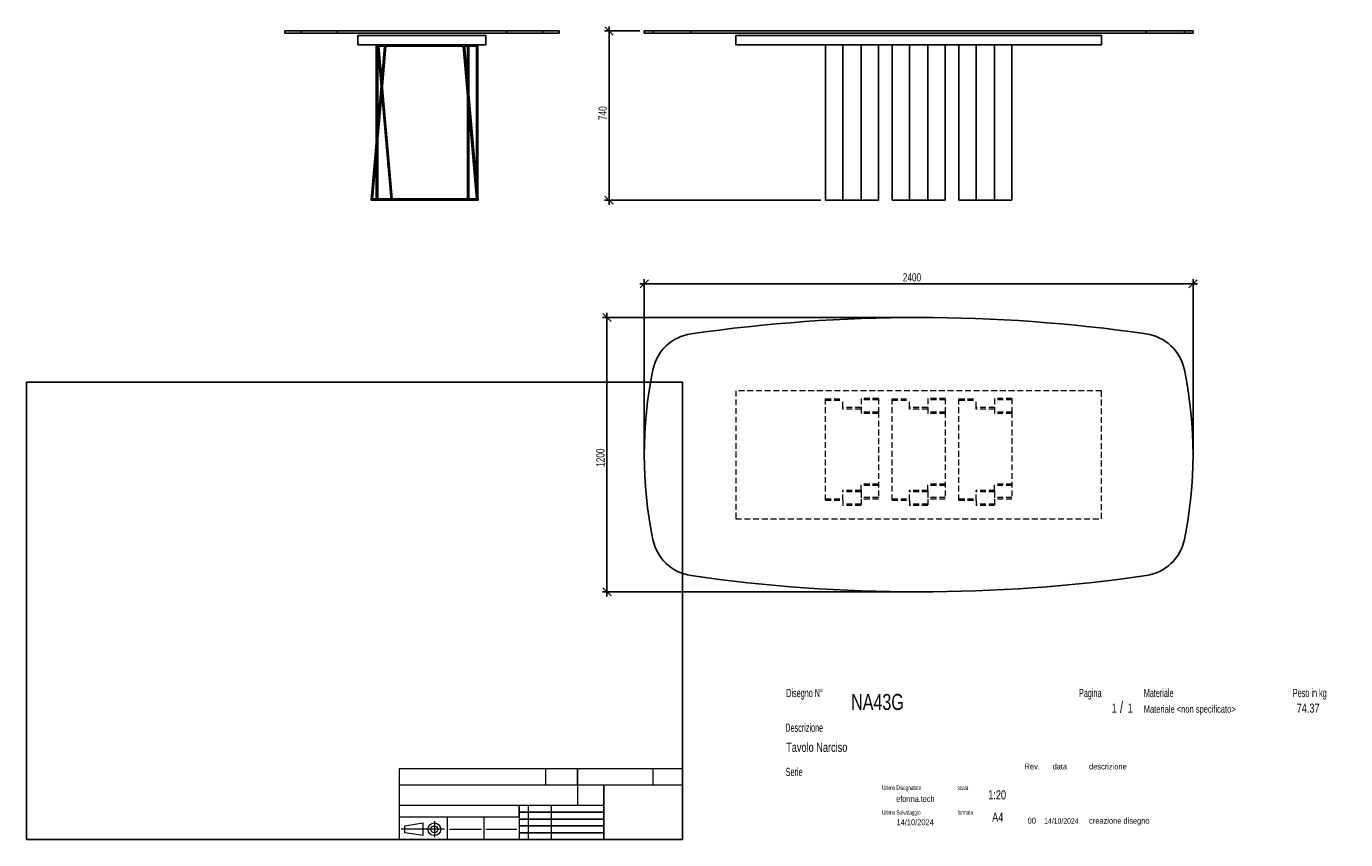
# Model space of a CAD drawing. Header units: millimetres. Extents: x 2 to 291, y 2 to 180.
import ezdxf

# ---------------------------------------------------------------- set-up
doc = ezdxf.new("R2010")
doc.units = ezdxf.units.MM
doc.linetypes.add('HIDDEN', pattern=[1.905, 1.27, -0.635])
doc.layers.add('FORMAT', color=7, linetype='Continuous')
doc.styles.add('SLDTEXTSTYLE0', font='TXT', dxfattribs={"width": 0.605})
doc.styles.add('SLDTEXTSTYLE1', font='TXT', dxfattribs={"width": 0.75})
doc.dimstyles.new('SLDDIMSTYLE0', dxfattribs={"dimtxt": 1.8, "dimasz": 1.8, "dimexe": 0, "dimexo": 0.0625, "dimgap": 0.45, "dimtad": 1, "dimlfac": 20, "dimrnd": 1e-09, "dimzin": 12, "dimdsep": 46, "dimtxsty": 'SLDTEXTSTYLE1', "dimblk1": 'OBLIQUE', "dimblk2": 'OBLIQUE', "dimsah": 1, "dimcen": 0.09, "dimadec": 0, "dimazin": 3, "dimtfac": 1, "dimtmove": 0, "dimatfit": 0, "dimldrblk": 'OBLIQUE', "dimfxl": 0, "dimfrac": 2, "dimtolj": 1, "dimtzin": 12, "dimarcsym": 0})

# ---------------------------------------------------------------- blocks, each defined once
blk = doc.blocks.new('_Oblique')
at = {"color": 0, "linetype": 'ByBlock', "lineweight": -2}
blk.add_line((-0.5, -0.5), (0.5, 0.5), dxfattribs=at)
blk = doc.blocks.new('_D')
at = {"layer": 'FORMAT', "color": 7}
for p, q in [((136.62, 179.32), (128.92, 179.32)), ((129.92, 179.32), (129.92, 180.32)), ((129.92, 142.32), (129.92, 179.32)), ((176.22, 142.32), (128.92, 142.32)), ((129.92, 142.32), (129.92, 141.32))]:
    blk.add_line(p, q, dxfattribs=at)
at = {"layer": 'FORMAT', "color": 7, "xscale": 1.8, "yscale": 1.8}
for p, rotation in [((129.92, 179.32), 270.0000000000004), ((129.92, 142.32), 90.0000000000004)]:
    blk.add_blockref('_Oblique', p, dxfattribs=dict(at, rotation=rotation))
at = {"layer": 'FORMAT', "color": 7, "insert": (127.6, 159.84), "char_height": 1.8, "attachment_point": 1, "rotation": 90, "style": 'SLDTEXTSTYLE1'}
blk.add_mtext('740', dxfattribs=at)
blk = doc.blocks.new('_D_1')
at = {"layer": 'FORMAT', "color": 7}
for p, q in [((196.62, 116.67), (128.45, 116.67)), ((129.45, 116.67), (129.45, 117.67)), ((129.45, 116.67), (129.45, 56.67)), ((196.62, 56.67), (128.45, 56.67)), ((129.45, 56.67), (129.45, 55.67))]:
    blk.add_line(p, q, dxfattribs=at)
at = {"layer": 'FORMAT', "color": 7, "xscale": 1.8, "yscale": 1.8}
for p, rotation in [((129.45, 116.67, 16.88), 270.0000000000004), ((129.45, 56.67, 16.88), 90.0000000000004)]:
    blk.add_blockref('_Oblique', p, dxfattribs=dict(at, rotation=rotation))
at = {"layer": 'FORMAT', "color": 7, "insert": (127.13, 84.01), "char_height": 1.8, "attachment_point": 1, "rotation": 90, "style": 'SLDTEXTSTYLE1'}
blk.add_mtext('1200', dxfattribs=at)
blk = doc.blocks.new('_D_2')
at = {"layer": 'FORMAT', "color": 7}
for p, q in [((137.62, 87.67), (137.62, 125.03)), ((257.62, 87.67), (257.62, 125.03)), ((137.62, 124.03), (136.62, 124.03)), ((137.62, 124.03), (257.62, 124.03)), ((257.62, 124.03), (258.62, 124.03))]:
    blk.add_line(p, q, dxfattribs=at)
at = {"layer": 'FORMAT', "color": 7, "xscale": 1.8, "yscale": 1.8}
blk.add_blockref('_Oblique', (137.62, 124.03, 16.88), dxfattribs=at)
at = {"layer": 'FORMAT', "color": 7, "xscale": 1.8, "yscale": 1.8, "rotation": 180.0000000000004}
blk.add_blockref('_Oblique', (257.62, 124.03, 16.88), dxfattribs=at)
at = {"layer": 'FORMAT', "color": 7, "insert": (194.15, 126.35), "char_height": 1.8, "attachment_point": 1, "style": 'SLDTEXTSTYLE1'}
blk.add_mtext('2400', dxfattribs=at)

msp = doc.modelspace()

# ---------------------------------------------------------------- linework, layer by layer
at = {"color": 7, "linetype": 'Continuous', "lineweight": 25}
for p, q in [((58.98561, 179.32333), (58.98561, 178.82333)), ((58.98561, 179.32333), (62.56604, 179.32333)), ((62.56604, 179.32333), (62.56604, 178.82333)), ((62.56604, 179.32333), (70.45418, 179.32333)), ((70.45418, 179.32333), (70.45418, 178.82333)), ((70.45418, 179.32333), (107.51705, 179.32333)), ((107.51705, 179.32333), (107.51705, 178.82333)), ((107.51705, 179.32333), (115.40519, 179.32333)), ((115.40519, 179.32333), (115.40519, 178.82333)), ((115.40519, 179.32333), (118.98561, 179.32333)), ((118.98561, 178.82333), (118.98561, 179.32333)), ((137.62039, 179.32333), (137.62039, 178.82333)), ((137.62039, 179.32333), (139.50087, 179.32333)), ((139.50087, 179.32333), (139.50087, 178.82333)), ((139.50087, 179.32333), (147.86522, 179.32333)), ((147.86522, 179.32333), (147.86522, 178.82333)), ((147.86522, 179.32333), (247.37555, 179.32333)), ((247.37555, 179.32333), (247.37555, 178.82333)), ((247.37555, 179.32333), (255.7399, 179.32333)), ((255.7399, 179.32333), (255.7399, 178.82333)), ((255.7399, 179.32333), (257.62039, 179.32333)), ((257.62039, 178.82333), (257.62039, 179.32333)), ((58.98561, 178.82333), (62.56604, 178.82333)), ((62.56604, 178.82333), (70.45418, 178.82333)), ((70.45418, 178.82333), (107.51705, 178.82333)), ((74.98561, 176.32333), (74.98561, 178.32333)), ((74.98561, 178.32333), (102.98561, 178.32333)), ((74.98561, 176.32333), (102.98561, 176.32333)), ((79.02243, 155.46789), (79.02243, 176.32333)), ((79.26881, 176.32333), (82.24343, 142.32333)), ((79.59621, 176.02333), (82.51833, 142.62333)), ((98.02291, 176.02333), (79.59621, 176.02333)), ((80.8208, 176.02333), (80.2085, 169.02477)), ((81.12194, 176.02333), (80.35907, 167.30371)), ((100.94504, 142.62333), (98.02291, 176.02333)), ((101.27243, 142.32333), (98.29781, 176.32333)), ((98.97243, 176.02333), (98.32406, 176.02333)), ((98.97243, 168.61245), (98.97243, 176.02333)), ((99.27243, 165.18343), (99.27243, 176.32333)), ((99.27243, 176.02333), (100.92243, 176.02333)), ((100.92243, 176.02333), (100.92243, 146.32385)), ((101.22243, 176.32333), (101.22243, 142.89483)), ((102.98561, 176.32333), (102.98561, 178.32333)), ((107.51705, 178.82333), (115.40519, 178.82333)), ((115.40519, 178.82333), (118.98561, 178.82333)), ((137.62039, 178.82333), (139.50087, 178.82333)), ((139.50087, 178.82333), (147.86522, 178.82333)), ((147.86522, 178.82333), (247.37555, 178.82333)), ((157.62039, 178.32333), (237.62039, 178.32333)), ((157.62039, 176.32333), (157.62039, 178.32333)), ((157.62039, 176.32333), (237.62039, 176.32333)), ((177.22039, 142.32333), (177.22039, 176.32333)), ((181.02039, 155.46789), (181.02039, 176.32333)), ((185.02039, 176.32333), (185.02039, 167.30371)), ((188.82039, 176.32333), (188.82039, 142.32333)), ((191.82039, 142.32333), (191.82039, 176.32333)), ((195.62039, 155.46789), (195.62039, 176.32333)), ((199.62039, 176.32333), (199.62039, 167.30371)), ((203.42039, 176.32333), (203.42039, 142.32333)), ((206.42039, 142.32333), (206.42039, 176.32333)), ((210.22039, 155.46789), (210.22039, 176.32333)), ((214.22039, 176.32333), (214.22039, 167.30371)), ((218.02039, 176.32333), (218.02039, 142.32333)), ((237.62039, 176.32333), (237.62039, 178.32333)), ((247.37555, 178.82333), (255.7399, 178.82333)), ((255.7399, 178.82333), (257.62039, 178.82333)), ((79.32243, 158.8969), (79.32243, 175.71051)), ((80.05793, 167.30371), (77.87243, 142.32333)), ((80.2085, 165.58265), (78.19982, 142.62333)), ((98.97243, 142.62333), (98.97243, 165.17034)), ((185.02039, 167.30371), (185.02039, 142.32333)), ((199.62039, 167.30371), (199.62039, 142.32333)), ((214.22039, 167.30371), (214.22039, 142.32333)), ((99.27243, 142.62333), (99.27243, 161.74132)), ((79.32243, 142.62333), (79.32243, 155.45479)), ((181.02039, 155.46789), (181.02039, 142.32333)), ((195.62039, 155.46789), (195.62039, 142.32333)), ((210.22039, 155.46789), (210.22039, 142.32333)), ((79.02243, 142.62333), (79.02243, 152.02578)), ((77.87243, 142.32333), (82.24343, 142.32333)), ((78.19982, 142.62333), (82.21718, 142.62333)), ((82.24343, 142.32333), (101.27243, 142.32333)), ((82.51833, 142.62333), (100.94504, 142.62333)), ((100.92243, 142.88173), (100.92243, 142.62333)), ((177.22039, 142.32333), (181.02039, 142.32333)), ((185.02039, 142.32333), (181.02039, 142.32333)), ((188.82039, 142.32333), (185.02039, 142.32333)), ((191.82039, 142.32333), (195.62039, 142.32333)), ((199.62039, 142.32333), (195.62039, 142.32333)), ((203.42039, 142.32333), (199.62039, 142.32333)), ((206.42039, 142.32333), (210.22039, 142.32333)), ((214.22039, 142.32333), (210.22039, 142.32333)), ((218.02039, 142.32333), (214.22039, 142.32333))]:
    msp.add_line(p, q, dxfattribs=at)
at = {"color": 7, "linetype": 'HIDDEN', "lineweight": 18}
for p, q in [((157.62039, 100.66842), (157.62039, 72.66842)), ((237.62039, 100.66842), (157.62039, 100.66842)), ((177.22039, 76.70523), (177.22039, 98.90523)), ((177.22039, 98.90523), (181.02039, 98.90523)), ((177.22039, 98.60523), (181.02039, 98.60523)), ((181.02039, 96.95523), (181.02039, 98.90523)), ((188.82039, 98.95523), (185.02039, 98.95523)), ((185.02039, 98.95523), (185.02039, 96.95523)), ((188.82039, 98.62784), (185.02039, 98.62784)), ((188.82039, 98.95523), (188.82039, 95.98061)), ((191.82039, 76.70523), (191.82039, 98.90523)), ((191.82039, 98.90523), (195.62039, 98.90523)), ((191.82039, 98.60523), (195.62039, 98.60523)), ((195.62039, 96.95523), (195.62039, 98.90523)), ((203.42039, 98.95523), (199.62039, 98.95523)), ((199.62039, 98.95523), (199.62039, 96.95523)), ((203.42039, 98.62784), (199.62039, 98.62784)), ((203.42039, 98.95523), (203.42039, 95.98061)), ((206.42039, 76.70523), (206.42039, 98.90523)), ((206.42039, 98.90523), (210.22039, 98.90523)), ((206.42039, 98.60523), (210.22039, 98.60523)), ((210.22039, 96.95523), (210.22039, 98.90523)), ((218.02039, 98.95523), (214.22039, 98.95523)), ((214.22039, 98.95523), (214.22039, 96.95523)), ((218.02039, 98.62784), (214.22039, 98.62784)), ((218.02039, 98.95523), (218.02039, 95.98061)), ((237.62039, 72.66842), (237.62039, 100.66842)), ((185.02039, 96.95523), (181.02039, 96.95523)), ((181.02039, 96.65523), (181.02039, 96.95523)), ((185.02039, 96.65523), (181.02039, 96.65523)), ((185.02039, 96.95523), (185.02039, 95.98061)), ((188.82039, 95.98061), (185.02039, 95.98061)), ((185.02039, 95.98061), (185.02039, 95.70572)), ((188.82039, 95.70572), (185.02039, 95.70572)), ((188.82039, 95.98061), (188.82039, 76.95161)), ((199.62039, 96.95523), (195.62039, 96.95523)), ((195.62039, 96.65523), (195.62039, 96.95523)), ((199.62039, 96.65523), (195.62039, 96.65523)), ((199.62039, 96.95523), (199.62039, 95.98061)), ((203.42039, 95.98061), (199.62039, 95.98061)), ((199.62039, 95.98061), (199.62039, 95.70572)), ((203.42039, 95.70572), (199.62039, 95.70572)), ((203.42039, 95.98061), (203.42039, 76.95161)), ((214.22039, 96.95523), (210.22039, 96.95523)), ((210.22039, 96.65523), (210.22039, 96.95523)), ((214.22039, 96.65523), (210.22039, 96.65523)), ((214.22039, 96.95523), (214.22039, 95.98061)), ((218.02039, 95.98061), (214.22039, 95.98061)), ((214.22039, 95.98061), (214.22039, 95.70572)), ((218.02039, 95.70572), (214.22039, 95.70572)), ((218.02039, 95.98061), (218.02039, 76.95161)), ((181.02039, 78.52984), (181.02039, 78.80474)), ((185.02039, 78.80474), (181.02039, 78.80474)), ((185.02039, 78.52984), (181.02039, 78.52984)), ((181.02039, 76.70523), (181.02039, 78.52984)), ((185.02039, 78.80474), (185.02039, 80.20113)), ((188.82039, 80.20113), (185.02039, 80.20113)), ((188.82039, 79.92623), (185.02039, 79.92623)), ((185.02039, 78.80474), (185.02039, 78.52984)), ((185.02039, 78.52984), (185.02039, 76.95161)), ((195.62039, 78.52984), (195.62039, 78.80474)), ((199.62039, 78.80474), (195.62039, 78.80474)), ((199.62039, 78.52984), (195.62039, 78.52984)), ((195.62039, 76.70523), (195.62039, 78.52984)), ((199.62039, 78.80474), (199.62039, 80.20113)), ((203.42039, 80.20113), (199.62039, 80.20113)), ((203.42039, 79.92623), (199.62039, 79.92623)), ((199.62039, 78.80474), (199.62039, 78.52984)), ((199.62039, 78.52984), (199.62039, 76.95161)), ((210.22039, 78.52984), (210.22039, 78.80474)), ((214.22039, 78.80474), (210.22039, 78.80474)), ((214.22039, 78.52984), (210.22039, 78.52984)), ((210.22039, 76.70523), (210.22039, 78.52984)), ((214.22039, 78.80474), (214.22039, 80.20113)), ((218.02039, 80.20113), (214.22039, 80.20113)), ((218.02039, 79.92623), (214.22039, 79.92623)), ((214.22039, 78.80474), (214.22039, 78.52984)), ((214.22039, 78.52984), (214.22039, 76.95161)), ((177.22039, 77.00523), (181.02039, 77.00523)), ((177.22039, 76.70523), (181.02039, 76.70523)), ((181.02039, 76.70523), (181.02039, 75.55523)), ((185.02039, 75.88262), (181.02039, 75.88262)), ((185.02039, 75.55523), (181.02039, 75.55523)), ((188.82039, 77.27901), (185.02039, 77.27901)), ((188.82039, 76.95161), (185.02039, 76.95161)), ((185.02039, 76.95161), (185.02039, 75.55523)), ((191.82039, 77.00523), (195.62039, 77.00523)), ((191.82039, 76.70523), (195.62039, 76.70523)), ((195.62039, 76.70523), (195.62039, 75.55523)), ((199.62039, 75.88262), (195.62039, 75.88262)), ((199.62039, 75.55523), (195.62039, 75.55523)), ((203.42039, 77.27901), (199.62039, 77.27901)), ((203.42039, 76.95161), (199.62039, 76.95161)), ((199.62039, 76.95161), (199.62039, 75.55523)), ((206.42039, 77.00523), (210.22039, 77.00523)), ((206.42039, 76.70523), (210.22039, 76.70523)), ((210.22039, 76.70523), (210.22039, 75.55523)), ((214.22039, 75.88262), (210.22039, 75.88262)), ((214.22039, 75.55523), (210.22039, 75.55523)), ((218.02039, 77.27901), (214.22039, 77.27901)), ((218.02039, 76.95161), (214.22039, 76.95161)), ((214.22039, 76.95161), (214.22039, 75.55523)), ((157.62039, 72.66842), (237.62039, 72.66842))]:
    msp.add_line(p, q, dxfattribs=at)
at = {"color": 7, "linetype": 'Continuous', "lineweight": 25}
for centre, radius, start, end in [((197.62039, -230.83158), 347.5, 81.7680804, 98.2319196), ((149.29703, 103.19102), 10, 98.2319196, 168.4114136), ((245.94374, 103.19102), 10, 11.5885864, 81.7680804), ((229.87039, 86.66842), 92.25, 168.4114136, 191.5885864), ((165.37039, 86.66842), 92.25, 348.4114136, 11.5885864), ((149.29703, 70.14581), 10, 191.5885864, 261.7680804), ((245.94374, 70.14581), 10, 278.2319196, 348.4114136), ((197.62039, 404.16842), 347.5, 261.7680804, 278.2319196)]:
    msp.add_arc(centre, radius, start, end, dxfattribs=at)
at = {"layer": 'FORMAT', "color": 251, "true_color": 0x484848}
for p, q in [((2.5, 102.5), (146, 102.5)), ((2.5, 102.5), (2.5, 2.5)), ((146, 102.5), (146, 2.5)), ((2.5, 2.5), (146, 2.5))]:
    msp.add_line(p, q, dxfattribs=at)
at = {"layer": 'FORMAT', "color": 251, "lineweight": 18, "true_color": 0x484848}
for p, q in [((146, 18), (84, 18)), ((84, 18), (84, 2.5)), ((116, 18), (116, 14.5)), ((139.5, 18), (139.5, 14.5)), ((84, 14.5), (146, 14.5)), ((84, 10), (123, 10)), ((112.25, 10), (112.25, 2.5)), ((117.25, 10), (117.25, 2.5)), ((123, 10), (128.75, 10)), ((84, 7.5), (110.25, 7.5)), ((85.22616, 5.51421), (89.22616, 6.13921)), ((89.22616, 6.13921), (89.22616, 3.38921)), ((91.73012, 6.52038), (91.73012, 3.03025)), ((94.5, 7.5), (94.5, 2.5)), ((102.5, 7.5), (102.5, 2.5)), ((110.25, 7.5), (110.25, 2.5)), ((93.94146, 4.76421), (84.44672, 4.76421)), ((85.22616, 4.01421), (85.22616, 5.51421)), ((89.22616, 3.38921), (85.22616, 4.01421)), ((95, 4.75), (102, 4.75)), ((103, 4.75), (109.75, 4.75))]:
    msp.add_line(p, q, dxfattribs=at)
at = {"layer": 'FORMAT', "color": 7}
for p, q in [((123, 14.5), (123, 18)), ((128.75, 10), (128.75, 14.5)), ((110.25, 7.5), (110.25, 10)), ((128.75, 2.5), (128.75, 10)), ((110.25, 8.5), (128.75, 8.5)), ((110.25, 7), (128.75, 7)), ((110.25, 5.5), (128.75, 5.5)), ((110.25, 4), (128.75, 4)), ((110.25, 2.5), (128.75, 2.5))]:
    msp.add_line(p, q, dxfattribs=at)
at = {"layer": 'FORMAT', "color": 7, "lineweight": 18}
msp.add_line((123, 14.5), (123, 10), dxfattribs=at)
at = {"layer": 'FORMAT', "color": 251, "lineweight": 18, "true_color": 0x484848}
for radius in [1.375, 0.75]:
    msp.add_circle((91.73012, 4.76421), radius, dxfattribs=at)

# ---------------------------------------------------------------- texts
at = {"color": 18, "linetype": 'Continuous', "lineweight": 0, "true_color": 0x060606, "insert": (280.29073, 32.24796), "char_height": 2, "attachment_point": 1, "style": 'SLDTEXTSTYLE1'}
msp.add_mtext('74.37', dxfattribs=at)
at = {"layer": 'FORMAT', "color": 18, "true_color": 0x060606}
for s, insert, char_height, attachment_point, style in [('Disegno N°', (168.65209, 35.46055), 1.8, 1, 'SLDTEXTSTYLE0'), ('Pagina', (232.68578, 35.4642), 1.8, 1, 'SLDTEXTSTYLE0'), ('Materiale', (246.84637, 35.4642), 1.8, 1, 'SLDTEXTSTYLE0'), ('Peso in kg', (279.45834, 35.4642), 1.8, 1, 'SLDTEXTSTYLE0'), ('NA43G', (182.85785, 34.35127), 3.5, 1, 'SLDTEXTSTYLE1'), ('1', (239.82456, 32.24796), 2, 1, 'SLDTEXTSTYLE1'), ('/', (241.64155, 32.74597), 2.5, 1, 'SLDTEXTSTYLE1'), ('1', (243.32047, 32.24796), 2, 1, 'SLDTEXTSTYLE1'), ('Materiale <non specificato>', (246.84637, 31.8349), 1.5875, 1, 'SLDTEXTSTYLE1'), ('Descrizione', (168.45959, 27.87301), 1.8, 1, 'SLDTEXTSTYLE0'), ('Tavolo Narciso', (168.65209, 23.69153), 2, 1, 'SLDTEXTSTYLE1'), ('Serie', (168.54671, 18.20074), 1.8, 1, 'SLDTEXTSTYLE0'), ('Rev.', (220.80434, 19.14061), 1.3, 1, 'SLDTEXTSTYLE1'), ('data', (226.90583, 19.14061), 1.3, 1, 'SLDTEXTSTYLE1'), ('descrizione', (234.88928, 19.14061), 1.3, 1, 'SLDTEXTSTYLE1'), ('Ultimo Disegnatore', (189.61829, 14.3444), 1, 1, 'SLDTEXTSTYLE0'), ('scala', (206.10636, 14.3444), 1, 1, 'SLDTEXTSTYLE0'), ('1:20', (212.8317, 13.28812), 2, 1, 'SLDTEXTSTYLE1'), ('Ultimo Salvataggio', (189.61829, 8.93841), 1, 1, 'SLDTEXTSTYLE0'), ('formato', (206.10636, 8.93841), 1, 1, 'SLDTEXTSTYLE0'), ('14/10/2024', (196.86819, 6.95548), 1.3, 2, 'SLDTEXTSTYLE1'), ('A4', (213.69281, 8.39825), 2, 1, 'SLDTEXTSTYLE1'), ('00', (221.45534, 7.2775), 1.3, 1, 'SLDTEXTSTYLE1'), ('14/10/2024', (225.06555, 7.1779), 1.2, 1, 'SLDTEXTSTYLE1'), ('creazione disegno', (234.88928, 7.2775), 1.3, 1, 'SLDTEXTSTYLE1')]:
    msp.add_mtext(s, dxfattribs=dict(at, insert=insert, char_height=char_height, attachment_point=attachment_point, style=style))
at = {"layer": 'FORMAT', "color": 18, "true_color": 0x020202, "insert": (196.90354, 12.06285), "char_height": 1.3229167, "attachment_point": 2, "style": 'SLDTEXTSTYLE1'}
msp.add_mtext('eforma.tech', dxfattribs=at)

# ---------------------------------------------------------------- dimensions: what is measured, and where the dimension line sits
at = {"layer": 'FORMAT', "color": 7}
for base, p1, p2, angle, picture, middle in [((129.91658, 179.32333), (177.22039, 142.32333), (137.62039, 179.32333), 90, '_D', (129.91658, 161.83993)), ((257.62039, 124.02883), (137.62039, 86.66842), (257.62039, 86.66842), 0, '_D_2', (196.80619, 124.02883)), ((129.45437, 56.66842), (197.62039, 116.66842), (197.62039, 56.66842), 90, '_D_1', (129.45437, 86.67352))]:
    dim = msp.add_linear_dim(base=base, p1=p1, p2=p2, angle=angle, dimstyle='SLDDIMSTYLE0', dxfattribs=at)
    dim.commit()
    dim.dimension.update_dxf_attribs({"geometry": picture, "text_midpoint": middle, "dimtype": 160})

doc.saveas('drawing.dxf')
